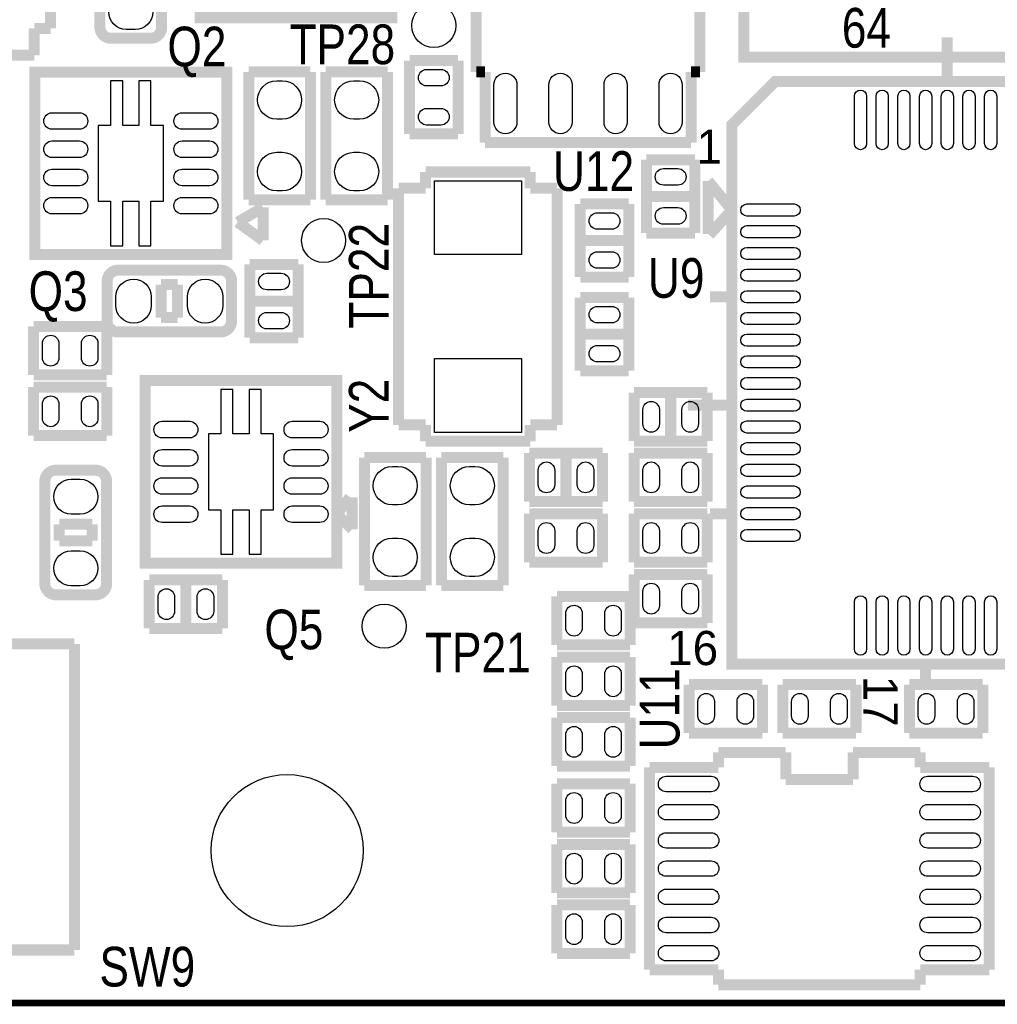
# Model space of a CAD drawing. Extents: x -1 to 181, y -28 to 74.
# Tile 3 of 20: x 34 to 57, y 14 to 37. Entities that reach past the tile are written whole.
import ezdxf
from ezdxf.enums import TextEntityAlignment as Align

# ---------------------------------------------------------------- set-up
doc = ezdxf.new("R2010")
doc.units = 0
doc.layers.add('DXF_TOP', color=7, linetype='CONTINUOUS')

msp = doc.modelspace()

# ---------------------------------------------------------------- linework, layer by layer
at = {"layer": 'DXF_TOP'}
for points, const_width in [([(50.70602, 55.84698), (70.07098, 55.84698), (70.70598, 55.84698), (70.70598, 36.48202), (70.70598, 35.84702), (51.34102, 35.84702), (50.70602, 35.84702), (50.70602, 55.84698), (51.562, 54.991)], 0.254), ([(44.5389, 35.5092), (44.5389, 39.6748)], 0.254), ([(34.72561, 38.9255), (34.72561, 36.5125)], 0.254), ([(49.6951, 36.897818), (49.6951, 35.5092)], 0.254), ([(34.349944, 36.5125), (34.349944, 35.891978)], 0.254), ([(34.72561, 36.5125), (34.349944, 36.5125)], 0.254), ([(55.39994, 35.291014), (55.39994, 36.307014)], 0.254), ([(34.349944, 35.891978), (28.896056, 35.891978)], 0.254), ([(43.0022, 35.768788), (44.1198, 35.768788)], 0.254), ([(43.0022, 34.081212), (43.0022, 35.768788)], 0.254), ([(44.1198, 35.768788), (44.1198, 34.081212)], 0.254), ([(39.2938, 35.5092), (40.7162, 35.5092)], 0.254), ([(39.2938, 32.5628), (39.2938, 35.5092)], 0.254), ([(40.7162, 35.5092), (40.7162, 32.5628)], 0.254), ([(41.0718, 35.5092), (42.4942, 35.5092)], 0.254), ([(41.0718, 32.5628), (41.0718, 35.5092)], 0.254), ([(42.4942, 35.5092), (42.4942, 32.5628)], 0.254), ([(44.7421, 35.5092), (44.5389, 35.5092)], 0.254), ([(44.7421, 33.880806), (44.7421, 35.5092)], 0.254), ([(49.4919, 35.5092), (49.4919, 33.880806)], 0.254), ([(49.6951, 35.5092), (49.4919, 35.5092)], 0.254), ([(44.1198, 34.081212), (43.0022, 34.081212)], 0.254), ([(49.4919, 33.880806), (44.7421, 33.880806)], 0.254), ([(48.4632, 33.482788), (49.5808, 33.482788)], 0.254), ([(48.4632, 31.795212), (48.4632, 33.482788)], 0.254), ([(49.5808, 33.482788), (49.5808, 31.795212)], 0.254), ([(43.3705, 33.20161), (45.7835, 33.20161)], 0.254), ([(43.3705, 32.825944), (43.3705, 33.20161)], 0.254), ([(45.7835, 33.20161), (45.7835, 32.825944)], 0.254), ([(42.749978, 32.825944), (43.3705, 32.825944)], 0.254), ([(42.749978, 27.372056), (42.749978, 32.825944)], 0.254), ([(45.7835, 32.825944), (46.404022, 32.825944)], 0.254), ([(46.404022, 32.825944), (46.404022, 27.372056)], 0.254), ([(50.433986, 32.325056), (49.8856, 32.9946)], 0.254), ([(49.8856, 32.9946), (49.8856, 31.7754)], 0.254), ([(40.7162, 32.5628), (39.2938, 32.5628)], 0.254), ([(42.4942, 32.5628), (41.0718, 32.5628)], 0.254), ([(48.4632, 32.639), (49.5808, 32.639)], 0.254), ([(39.624, 32.385), (39.041324, 32.044894)], 0.254), ([(39.624, 31.623), (39.624, 32.385)], 0.254), ([(46.9392, 32.466788), (48.0568, 32.466788)], 0.254), ([(46.9392, 30.779212), (46.9392, 32.466788)], 0.254), ([(48.0568, 32.466788), (48.0568, 30.779212)], 0.254), ([(49.911, 31.75), (50.433986, 32.325056)], 0.254), ([(39.041324, 32.044894), (39.624, 31.623)], 0.254), ([(49.5808, 31.795212), (48.4632, 31.795212)], 0.254), ([(46.9392, 31.623), (48.0568, 31.623)], 0.254), ([(39.3192, 31.069788), (40.4368, 31.069788)], 0.254), ([(39.3192, 29.382212), (39.3192, 31.069788)], 0.254), ([(40.4368, 31.069788), (40.4368, 29.382212)], 0.254), ([(48.0568, 30.779212), (46.9392, 30.779212)], 0.254), ([(37.2745, 30.607), (37.6555, 30.607)], 0.254), ([(37.2745, 29.845), (37.2745, 30.607)], 0.254), ([(37.6555, 30.607), (37.6555, 29.845)], 0.254), ([(46.9392, 30.307788), (48.0568, 30.307788)], 0.254), ([(46.9392, 28.620212), (46.9392, 30.307788)], 0.254), ([(48.0568, 30.307788), (48.0568, 28.620212)], 0.254), ([(50.433986, 30.32506), (49.925986, 30.32506)], 0.254), ([(39.3192, 30.226), (40.4368, 30.226)], 0.254), ([(37.6555, 29.845), (37.2745, 29.845)], 0.254), ([(34.335212, 28.5242), (34.335212, 29.6418)], 0.254), ([(34.335212, 29.6418), (36.022788, 29.6418)], 0.254), ([(36.022788, 29.6418), (36.022788, 28.5242)], 0.254), ([(40.4368, 29.382212), (39.3192, 29.382212)], 0.254), ([(48.0568, 29.464), (46.9392, 29.464)], 0.254), ([(36.022788, 28.5242), (34.335212, 28.5242)], 0.254), ([(48.0568, 28.620212), (46.9392, 28.620212)], 0.254), ([(34.335212, 28.2448), (36.022788, 28.2448)], 0.254), ([(34.335212, 27.1272), (34.335212, 28.2448)], 0.254), ([(36.022788, 28.2448), (36.022788, 27.1272)], 0.254), ([(48.178212, 27.0002), (48.178212, 28.1178)], 0.254), ([(48.178212, 28.1178), (49.865788, 28.1178)], 0.254), ([(49.022, 28.1178), (49.022, 27.0002)], 0.254), ([(49.865788, 28.1178), (49.865788, 27.0002)], 0.254), ([(50.433986, 27.824938), (49.417986, 27.824938)], 0.254), ([(43.3705, 27.372056), (42.749978, 27.372056)], 0.254), ([(43.3705, 26.99639), (43.3705, 27.372056)], 0.254), ([(45.7835, 27.372056), (45.7835, 26.99639)], 0.254), ([(46.404022, 27.372056), (45.7835, 27.372056)], 0.254), ([(36.022788, 27.1272), (34.335212, 27.1272)], 0.254), ([(45.7835, 26.99639), (43.3705, 26.99639)], 0.254), ([(49.865788, 27.0002), (48.178212, 27.0002)], 0.254), ([(45.765212, 26.7208), (47.452788, 26.7208)], 0.254), ([(45.765212, 25.6032), (45.765212, 26.7208)], 0.254), ([(46.609, 25.6032), (46.609, 26.7208)], 0.254), ([(47.452788, 26.7208), (47.452788, 25.6032)], 0.254), ([(48.178212, 26.7208), (49.865788, 26.7208)], 0.254), ([(48.178212, 25.6032), (48.178212, 26.7208)], 0.254), ([(49.865788, 26.7208), (49.865788, 25.6032)], 0.254), ([(41.9608, 26.6192), (43.3832, 26.6192)], 0.254), ([(41.9608, 23.6728), (41.9608, 26.6192)], 0.254), ([(43.3832, 26.6192), (43.3832, 23.6728)], 0.254), ([(43.7388, 26.6192), (45.1612, 26.6192)], 0.254), ([(43.7388, 23.6728), (43.7388, 26.6192)], 0.254), ([(45.1612, 26.6192), (45.1612, 23.6728)], 0.254), ([(41.6306, 25.7048), (41.327324, 25.313894)], 0.254), ([(41.6814, 24.9682), (41.6814, 25.7048)], 0.254), ([(47.452788, 25.6032), (45.765212, 25.6032)], 0.254), ([(49.865788, 25.6032), (48.178212, 25.6032)], 0.254), ([(41.327324, 25.313894), (41.6814, 24.9682)], 0.254), ([(45.765212, 25.3238), (47.452788, 25.3238)], 0.254), ([(45.765212, 24.2062), (45.765212, 25.3238)], 0.254), ([(47.452788, 25.3238), (47.452788, 24.2062)], 0.254), ([(48.178212, 25.3238), (49.865788, 25.3238)], 0.254), ([(48.178212, 24.2062), (48.178212, 25.3238)], 0.254), ([(49.865788, 25.3238), (49.865788, 24.2062)], 0.254), ([(50.433986, 25.32507), (49.925986, 25.32507)], 0.254), ([(34.925, 25.0825), (35.687, 25.0825)], 0.254), ([(34.925, 24.7015), (34.925, 25.0825)], 0.254), ([(35.687, 25.0825), (35.687, 24.7015)], 0.254), ([(35.687, 24.7015), (34.925, 24.7015)], 0.254), ([(47.452788, 24.2062), (45.765212, 24.2062)], 0.254), ([(49.865788, 24.2062), (48.178212, 24.2062)], 0.254), ([(37.002212, 23.7998), (38.689788, 23.7998)], 0.254), ([(37.002212, 22.6822), (37.002212, 23.7998)], 0.254), ([(37.846, 22.6822), (37.846, 23.7998)], 0.254), ([(38.689788, 23.7998), (38.689788, 22.6822)], 0.254), ([(48.178212, 23.9268), (49.865788, 23.9268)], 0.254), ([(48.178212, 22.8092), (48.178212, 23.9268)], 0.254), ([(49.865788, 23.9268), (49.865788, 22.8092)], 0.254), ([(43.3832, 23.6728), (41.9608, 23.6728)], 0.254), ([(45.1612, 23.6728), (43.7388, 23.6728)], 0.254), ([(46.400212, 23.4188), (48.087788, 23.4188)], 0.254), ([(46.400212, 22.3012), (46.400212, 23.4188)], 0.254), ([(48.087788, 23.4188), (48.087788, 22.3012)], 0.254), ([(49.865788, 22.8092), (48.178212, 22.8092)], 0.254), ([(38.689788, 22.6822), (37.002212, 22.6822)], 0.254), ([(33.6042, 22.323044), (35.277044, 22.323044)], 0.254), ([(35.277044, 22.323044), (35.277044, 15.268956)], 0.254), ([(48.087788, 22.3012), (46.400212, 22.3012)], 0.254), ([(46.400212, 20.9042), (46.400212, 22.0218)], 0.254), ([(46.400212, 22.0218), (48.087788, 22.0218)], 0.254), ([(48.087788, 22.0218), (48.087788, 20.9042)], 0.254), ([(54.900068, 21.858986), (54.900068, 21.463)], 0.254), ([(49.448212, 21.3868), (51.135788, 21.3868)], 0.254), ([(49.448212, 20.2692), (49.448212, 21.3868)], 0.254), ([(51.135788, 21.3868), (51.135788, 20.2692)], 0.254), ([(51.607212, 21.3868), (53.294788, 21.3868)], 0.254), ([(51.607212, 20.2692), (51.607212, 21.3868)], 0.254), ([(53.294788, 21.3868), (53.294788, 20.2692)], 0.254), ([(54.528212, 21.3868), (56.215788, 21.3868)], 0.254), ([(54.528212, 20.2692), (54.528212, 21.3868)], 0.254), ([(56.215788, 21.3868), (56.215788, 20.2692)], 0.254), ([(48.087788, 20.9042), (46.400212, 20.9042)], 0.254), ([(46.400212, 20.6248), (48.087788, 20.6248)], 0.254), ([(46.400212, 19.5072), (46.400212, 20.6248)], 0.254), ([(48.087788, 20.6248), (48.087788, 19.5072)], 0.254), ([(51.135788, 20.2692), (49.448212, 20.2692)], 0.254), ([(53.294788, 20.2692), (51.607212, 20.2692)], 0.254), ([(56.215788, 20.2692), (54.528212, 20.2692)], 0.254), ([(50.124106, 19.821906), (51.675284, 19.821906)], 0.254), ([(50.124106, 19.475958), (50.124106, 19.821906)], 0.254), ([(51.675284, 19.821906), (51.675284, 19.201384)], 0.254), ([(53.226716, 19.821906), (54.777894, 19.821906)], 0.254), ([(53.226716, 19.201384), (53.226716, 19.821906)], 0.254), ([(54.777894, 19.821906), (54.777894, 19.475958)], 0.254), ([(48.087788, 19.5072), (46.400212, 19.5072)], 0.254), ([(48.534828, 14.814042), (48.534828, 19.475958)], 0.254), ([(48.534828, 19.475958), (50.124106, 19.475958)], 0.254), ([(54.777894, 19.475958), (56.367172, 19.475958)], 0.254), ([(56.367172, 19.475958), (56.367172, 14.814042)], 0.254), ([(51.675284, 19.201384), (53.226716, 19.201384)], 0.254), ([(46.400212, 19.1008), (48.087788, 19.1008)], 0.254), ([(46.400212, 17.9832), (46.400212, 19.1008)], 0.254), ([(48.087788, 19.1008), (48.087788, 17.9832)], 0.254), ([(48.087788, 17.9832), (46.400212, 17.9832)], 0.254), ([(46.400212, 17.7038), (48.087788, 17.7038)], 0.254), ([(46.400212, 16.5862), (46.400212, 17.7038)], 0.254), ([(48.087788, 17.7038), (48.087788, 16.5862)], 0.254), ([(48.087788, 16.5862), (46.400212, 16.5862)], 0.254), ([(46.400212, 16.3068), (48.087788, 16.3068)], 0.254), ([(46.400212, 15.1892), (46.400212, 16.3068)], 0.254), ([(48.087788, 16.3068), (48.087788, 15.1892)], 0.254), ([(35.277044, 15.268956), (33.6042, 15.268956)], 0.254), ([(48.087788, 15.1892), (46.400212, 15.1892)], 0.254), ([(50.124106, 14.814042), (48.534828, 14.814042)], 0.254), ([(50.124106, 14.468094), (50.124106, 14.814042)], 0.254), ([(54.777894, 14.814042), (54.777894, 14.468094)], 0.254), ([(56.367172, 14.814042), (54.777894, 14.814042)], 0.254), ([(54.777894, 14.468094), (50.124106, 14.468094)], 0.254), ([(13.4366, 14.0462), (86.233, 14.0462)], 0.1524)]:
    msp.add_lwpolyline(points, dxfattribs=dict(at, const_width=const_width))
at = {"layer": 'DXF_TOP', "const_width": 0.254}
for points in [[(42.597324, 36.75888), (42.597324, 40.71112), (42.597324, 40.96512), (38.428676, 40.96512), (38.174676, 40.96512), (38.174676, 37.01288), (38.174676, 36.75888)], [(38.787324, 31.29788), (38.787324, 35.25012), (38.787324, 35.50412), (34.618676, 35.50412), (34.364676, 35.50412), (34.364676, 31.55188), (34.364676, 31.29788)], [(63.866014, 35.291014), (63.866014, 22.858984), (63.866014, 21.858986), (51.433984, 21.858986), (50.433986, 21.858986), (50.433986, 33.291018), (50.433986, 34.291016), (51.433984, 35.291014)], [(41.327324, 24.18588), (41.327324, 28.13812), (41.327324, 28.39212), (37.158676, 28.39212), (36.904676, 28.39212), (36.904676, 24.43988), (36.904676, 24.18588)]]:
    msp.add_lwpolyline(points, close=True, dxfattribs=at)
for points in [[(37.0332, 39.1541), (36.1188, 39.1541, 0.414214), (35.8648, 38.9001), (35.8648, 36.5379, 0.414214), (36.1188, 36.2839), (37.0332, 36.2839, 0.414214), (37.2872, 36.5379), (37.2872, 38.9001, 0.414214), (37.0332, 39.1541)], [(36.0299, 30.6832), (36.0299, 29.7688, 0.414214), (36.2839, 29.5148), (38.6461, 29.5148, 0.414214), (38.9001, 29.7688), (38.9001, 30.6832, 0.414214), (38.6461, 30.9372), (36.2839, 30.9372, 0.414214), (36.0299, 30.6832)], [(35.7632, 26.3271), (34.8488, 26.3271, 0.414214), (34.5948, 26.0731), (34.5948, 23.7109, 0.414214), (34.8488, 23.4569), (35.7632, 23.4569, 0.414214), (36.0172, 23.7109), (36.0172, 26.0731, 0.414214), (35.7632, 26.3271)]]:
    msp.add_lwpolyline(points, format="xyb", close=True, dxfattribs=at)
at = {"layer": 'DXF_TOP'}
for points in [[(36.4744, 37.2999), (36.6776, 37.2999, -1), (36.6776, 36.4871), (36.4744, 36.4871, -1)], [(43.3959, 35.565588), (43.7261, 35.565588, -1), (43.7261, 35.184588), (43.3959, 35.184588, -1)], [(44.9453, 34.350706), (44.9453, 35.214306, -1), (45.4787, 35.214306), (45.4787, 34.350706, -1)], [(46.2153, 34.350706), (46.2153, 35.214306, -1), (46.7487, 35.214306), (46.7487, 34.350706, -1)], [(47.4853, 34.350706), (47.4853, 35.214306, -1), (48.0187, 35.214306), (48.0187, 34.350706, -1)], [(48.7553, 34.350706), (48.7553, 35.214306, -1), (49.2887, 35.214306), (49.2887, 34.350706, -1)], [(39.9415, 35.306), (40.0685, 35.306, -1), (40.0685, 34.417), (39.9415, 34.417, -1)], [(41.8465, 34.417), (41.7195, 34.417, -1), (41.7195, 35.306), (41.8465, 35.306, -1)], [(53.539644, 34.948114), (53.539644, 33.855914, -1), (53.260244, 33.855914), (53.260244, 34.948114, -1)], [(54.03977, 34.948114), (54.03977, 33.855914, -1), (53.76037, 33.855914), (53.76037, 34.948114, -1)], [(54.539642, 34.948114), (54.539642, 33.855914, -1), (54.260242, 33.855914), (54.260242, 34.948114, -1)], [(55.039768, 34.948114), (55.039768, 33.855914, -1), (54.760368, 33.855914), (54.760368, 34.948114, -1)], [(55.53964, 34.948114), (55.53964, 33.855914, -1), (55.26024, 33.855914), (55.26024, 34.948114, -1)], [(56.039766, 34.948114), (56.039766, 33.855914, -1), (55.760366, 33.855914), (55.760366, 34.948114, -1)], [(56.539638, 34.948114), (56.539638, 33.855914, -1), (56.260238, 33.855914), (56.260238, 34.948114, -1)], [(34.758376, 34.566606), (35.393376, 34.566606, -1), (35.393376, 34.185606), (34.758376, 34.185606, -1)], [(37.758624, 34.566606), (38.393624, 34.566606, -1), (38.393624, 34.185606), (37.758624, 34.185606, -1)], [(43.3959, 34.665412), (43.7261, 34.665412, -1), (43.7261, 34.284412), (43.3959, 34.284412, -1)], [(34.758376, 33.91662), (35.393376, 33.91662, -1), (35.393376, 33.53562), (34.758376, 33.53562, -1)], [(37.758624, 33.91662), (38.393624, 33.91662, -1), (38.393624, 33.53562), (37.758624, 33.53562, -1)], [(39.9415, 33.655), (40.0685, 33.655, -1), (40.0685, 32.766), (39.9415, 32.766, -1)], [(41.8465, 32.766), (41.7195, 32.766, -1), (41.7195, 33.655), (41.8465, 33.655, -1)], [(34.758376, 33.26638), (35.393376, 33.26638, -1), (35.393376, 32.88538), (34.758376, 32.88538, -1)], [(37.758624, 33.26638), (38.393624, 33.26638, -1), (38.393624, 32.88538), (37.758624, 32.88538, -1)], [(49.1871, 32.898588), (48.8569, 32.898588, -1), (48.8569, 33.279588), (49.1871, 33.279588, -1)], [(34.758376, 32.616394), (35.393376, 32.616394, -1), (35.393376, 32.235394), (34.758376, 32.235394, -1)], [(37.758624, 32.616394), (38.393624, 32.616394, -1), (38.393624, 32.235394), (37.758624, 32.235394, -1)], [(51.869086, 32.185356), (50.776886, 32.185356, -1), (50.776886, 32.464756), (51.869086, 32.464756, -1)], [(47.6631, 31.882588), (47.3329, 31.882588, -1), (47.3329, 32.263588), (47.6631, 32.263588, -1)], [(49.1871, 31.998412), (48.8569, 31.998412, -1), (48.8569, 32.379412), (49.1871, 32.379412, -1)], [(51.869086, 31.68523), (50.776886, 31.68523, -1), (50.776886, 31.96463), (51.869086, 31.96463, -1)], [(47.6631, 30.982412), (47.3329, 30.982412, -1), (47.3329, 31.363412), (47.6631, 31.363412, -1)], [(51.869086, 31.185358), (50.776886, 31.185358, -1), (50.776886, 31.464758), (51.869086, 31.464758, -1)], [(40.0431, 30.485588), (39.7129, 30.485588, -1), (39.7129, 30.866588), (40.0431, 30.866588, -1)], [(51.869086, 30.685232), (50.776886, 30.685232, -1), (50.776886, 30.964632), (51.869086, 30.964632, -1)], [(36.2331, 30.1244), (36.2331, 30.3276, -1), (37.0459, 30.3276), (37.0459, 30.1244, -1)], [(37.8841, 30.1244), (37.8841, 30.3276, -1), (38.6969, 30.3276), (38.6969, 30.1244, -1)], [(51.869086, 30.18536), (50.776886, 30.18536, -1), (50.776886, 30.46476), (51.869086, 30.46476, -1)], [(40.0431, 29.585412), (39.7129, 29.585412, -1), (39.7129, 29.966412), (40.0431, 29.966412, -1)], [(47.3329, 30.104588), (47.6631, 30.104588, -1), (47.6631, 29.723588), (47.3329, 29.723588, -1)], [(51.869086, 29.685234), (50.776886, 29.685234, -1), (50.776886, 29.964634), (51.869086, 29.964634, -1)], [(34.538412, 28.9179), (34.538412, 29.2481, -1), (34.919412, 29.2481), (34.919412, 28.9179, -1)], [(35.438588, 28.9179), (35.438588, 29.2481, -1), (35.819588, 29.2481), (35.819588, 28.9179, -1)], [(51.869086, 29.185362), (50.776886, 29.185362, -1), (50.776886, 29.464762), (51.869086, 29.464762, -1)], [(47.3329, 29.204412), (47.6631, 29.204412, -1), (47.6631, 28.823412), (47.3329, 28.823412, -1)], [(51.869086, 28.685236), (50.776886, 28.685236, -1), (50.776886, 28.964636), (51.869086, 28.964636, -1)], [(51.869086, 28.185364), (50.776886, 28.185364, -1), (50.776886, 28.464764), (51.869086, 28.464764, -1)], [(34.919412, 27.8511), (34.919412, 27.5209, -1), (34.538412, 27.5209), (34.538412, 27.8511, -1)], [(35.819588, 27.8511), (35.819588, 27.5209, -1), (35.438588, 27.5209), (35.438588, 27.8511, -1)], [(51.869086, 27.685238), (50.776886, 27.685238, -1), (50.776886, 27.964638), (51.869086, 27.964638, -1)], [(48.381412, 27.3939), (48.381412, 27.7241, -1), (48.762412, 27.7241), (48.762412, 27.3939, -1)], [(49.281588, 27.3939), (49.281588, 27.7241, -1), (49.662588, 27.7241), (49.662588, 27.3939, -1)], [(51.869086, 27.185366), (50.776886, 27.185366, -1), (50.776886, 27.464766), (51.869086, 27.464766, -1)], [(37.298376, 27.454606), (37.933376, 27.454606, -1), (37.933376, 27.073606), (37.298376, 27.073606, -1)], [(40.298624, 27.454606), (40.933624, 27.454606, -1), (40.933624, 27.073606), (40.298624, 27.073606, -1)], [(37.298376, 26.80462), (37.933376, 26.80462, -1), (37.933376, 26.42362), (37.298376, 26.42362, -1)], [(40.298624, 26.80462), (40.933624, 26.80462, -1), (40.933624, 26.42362), (40.298624, 26.42362, -1)], [(51.869086, 26.68524), (50.776886, 26.68524, -1), (50.776886, 26.96464), (51.869086, 26.96464, -1)], [(42.6085, 26.416), (42.7355, 26.416, -1), (42.7355, 25.527), (42.6085, 25.527, -1)], [(44.5135, 25.527), (44.3865, 25.527, -1), (44.3865, 26.416), (44.5135, 26.416, -1)], [(46.349412, 26.3271), (46.349412, 25.9969, -1), (45.968412, 25.9969), (45.968412, 26.3271, -1)], [(47.249588, 26.3271), (47.249588, 25.9969, -1), (46.868588, 25.9969), (46.868588, 26.3271, -1)], [(48.762412, 26.3271), (48.762412, 25.9969, -1), (48.381412, 25.9969), (48.381412, 26.3271, -1)], [(49.662588, 26.3271), (49.662588, 25.9969, -1), (49.281588, 25.9969), (49.281588, 26.3271, -1)], [(51.869086, 26.185368), (50.776886, 26.185368, -1), (50.776886, 26.464768), (51.869086, 26.464768, -1)], [(35.2044, 26.1239), (35.4076, 26.1239, -1), (35.4076, 25.3111), (35.2044, 25.3111, -1)], [(37.298376, 26.15438), (37.933376, 26.15438, -1), (37.933376, 25.77338), (37.298376, 25.77338, -1)], [(40.298624, 26.15438), (40.933624, 26.15438, -1), (40.933624, 25.77338), (40.298624, 25.77338, -1)], [(51.869086, 25.685242), (50.776886, 25.685242, -1), (50.776886, 25.964642), (51.869086, 25.964642, -1)], [(37.298376, 25.504394), (37.933376, 25.504394, -1), (37.933376, 25.123394), (37.298376, 25.123394, -1)], [(40.298624, 25.504394), (40.933624, 25.504394, -1), (40.933624, 25.123394), (40.298624, 25.123394, -1)], [(51.869086, 25.18537), (50.776886, 25.18537, -1), (50.776886, 25.46477), (51.869086, 25.46477, -1)], [(45.968412, 24.5999), (45.968412, 24.9301, -1), (46.349412, 24.9301), (46.349412, 24.5999, -1)], [(46.868588, 24.5999), (46.868588, 24.9301, -1), (47.249588, 24.9301), (47.249588, 24.5999, -1)], [(48.762412, 24.9301), (48.762412, 24.5999, -1), (48.381412, 24.5999), (48.381412, 24.9301, -1)], [(49.662588, 24.9301), (49.662588, 24.5999, -1), (49.281588, 24.5999), (49.281588, 24.9301, -1)], [(42.6085, 24.765), (42.7355, 24.765, -1), (42.7355, 23.876), (42.6085, 23.876, -1)], [(44.5135, 23.876), (44.3865, 23.876, -1), (44.3865, 24.765), (44.5135, 24.765, -1)], [(51.869086, 24.685244), (50.776886, 24.685244, -1), (50.776886, 24.964644), (51.869086, 24.964644, -1)], [(35.2044, 24.4729), (35.4076, 24.4729, -1), (35.4076, 23.6601), (35.2044, 23.6601, -1)], [(48.762412, 23.5331), (48.762412, 23.2029, -1), (48.381412, 23.2029), (48.381412, 23.5331, -1)], [(49.662588, 23.5331), (49.662588, 23.2029, -1), (49.281588, 23.2029), (49.281588, 23.5331, -1)], [(37.586412, 23.4061), (37.586412, 23.0759, -1), (37.205412, 23.0759), (37.205412, 23.4061, -1)], [(38.486588, 23.4061), (38.486588, 23.0759, -1), (38.105588, 23.0759), (38.105588, 23.4061, -1)], [(53.539644, 23.294086), (53.539644, 22.201886, -1), (53.260244, 22.201886), (53.260244, 23.294086, -1)], [(54.03977, 23.294086), (54.03977, 22.201886, -1), (53.76037, 22.201886), (53.76037, 23.294086, -1)], [(54.539642, 23.294086), (54.539642, 22.201886, -1), (54.260242, 22.201886), (54.260242, 23.294086, -1)], [(55.039768, 23.294086), (55.039768, 22.201886, -1), (54.760368, 22.201886), (54.760368, 23.294086, -1)], [(55.53964, 23.294086), (55.53964, 22.201886, -1), (55.26024, 22.201886), (55.26024, 23.294086, -1)], [(56.039766, 23.294086), (56.039766, 22.201886, -1), (55.760366, 22.201886), (55.760366, 23.294086, -1)], [(56.539638, 23.294086), (56.539638, 22.201886, -1), (56.260238, 22.201886), (56.260238, 23.294086, -1)], [(46.984412, 23.0251), (46.984412, 22.6949, -1), (46.603412, 22.6949), (46.603412, 23.0251, -1)], [(47.884588, 23.0251), (47.884588, 22.6949, -1), (47.503588, 22.6949), (47.503588, 23.0251, -1)], [(46.603412, 21.2979), (46.603412, 21.6281, -1), (46.984412, 21.6281), (46.984412, 21.2979, -1)], [(47.503588, 21.2979), (47.503588, 21.6281, -1), (47.884588, 21.6281), (47.884588, 21.2979, -1)], [(50.032412, 20.9931), (50.032412, 20.6629, -1), (49.651412, 20.6629), (49.651412, 20.9931, -1)], [(50.932588, 20.9931), (50.932588, 20.6629, -1), (50.551588, 20.6629), (50.551588, 20.9931, -1)], [(52.191412, 20.9931), (52.191412, 20.6629, -1), (51.810412, 20.6629), (51.810412, 20.9931, -1)], [(53.091588, 20.9931), (53.091588, 20.6629, -1), (52.710588, 20.6629), (52.710588, 20.9931, -1)], [(54.731412, 20.6629), (54.731412, 20.9931, -1), (55.112412, 20.9931), (55.112412, 20.6629, -1)], [(55.631588, 20.6629), (55.631588, 20.9931, -1), (56.012588, 20.9931), (56.012588, 20.6629, -1)], [(46.984412, 20.2311), (46.984412, 19.9009, -1), (46.603412, 19.9009), (46.603412, 20.2311, -1)], [(47.884588, 20.2311), (47.884588, 19.9009, -1), (47.503588, 19.9009), (47.503588, 20.2311, -1)], [(49.957228, 18.917158), (48.915828, 18.917158, -1), (48.915828, 19.272758), (49.957228, 19.272758, -1)], [(55.986172, 18.917158), (54.944772, 18.917158, -1), (54.944772, 19.272758), (55.986172, 19.272758, -1)], [(46.603412, 18.3769), (46.603412, 18.7071, -1), (46.984412, 18.7071), (46.984412, 18.3769, -1)], [(47.503588, 18.3769), (47.503588, 18.7071, -1), (47.884588, 18.7071), (47.884588, 18.3769, -1)], [(49.957228, 18.267172), (48.915828, 18.267172, -1), (48.915828, 18.622772), (49.957228, 18.622772, -1)], [(55.986172, 18.267172), (54.944772, 18.267172, -1), (54.944772, 18.622772), (55.986172, 18.622772, -1)], [(49.957228, 17.617186), (48.915828, 17.617186, -1), (48.915828, 17.972786), (49.957228, 17.972786, -1)], [(55.986172, 17.617186), (54.944772, 17.617186, -1), (54.944772, 17.972786), (55.986172, 17.972786, -1)], [(46.603412, 16.9799), (46.603412, 17.3101, -1), (46.984412, 17.3101), (46.984412, 16.9799, -1)], [(47.503588, 16.9799), (47.503588, 17.3101, -1), (47.884588, 17.3101), (47.884588, 16.9799, -1)], [(49.957228, 16.9672), (48.915828, 16.9672, -1), (48.915828, 17.3228), (49.957228, 17.3228, -1)], [(55.986172, 16.9672), (54.944772, 16.9672, -1), (54.944772, 17.3228), (55.986172, 17.3228, -1)], [(49.957228, 16.317214), (48.915828, 16.317214, -1), (48.915828, 16.672814), (49.957228, 16.672814, -1)], [(55.986172, 16.317214), (54.944772, 16.317214, -1), (54.944772, 16.672814), (55.986172, 16.672814, -1)], [(46.984412, 15.9131), (46.984412, 15.5829, -1), (46.603412, 15.5829), (46.603412, 15.9131, -1)], [(47.884588, 15.9131), (47.884588, 15.5829, -1), (47.503588, 15.5829), (47.503588, 15.9131, -1)], [(49.957228, 15.667228), (48.915828, 15.667228, -1), (48.915828, 16.022828), (49.957228, 16.022828, -1)], [(55.986172, 15.667228), (54.944772, 15.667228, -1), (54.944772, 16.022828), (55.986172, 16.022828, -1)], [(49.957228, 15.017242), (48.915828, 15.017242, -1), (48.915828, 15.372842), (49.957228, 15.372842, -1)], [(55.986172, 15.017242), (54.944772, 15.017242, -1), (54.944772, 15.372842), (55.986172, 15.372842, -1)]]:
    msp.add_lwpolyline(points, format="xyb", close=True, dxfattribs=at)
for points in [[(37.041074, 31.50108), (37.041074, 32.52597), (37.326062, 32.52597), (37.326062, 34.27603), (37.041074, 34.27603), (37.041074, 35.30092), (36.760912, 35.30092), (36.760912, 34.27603), (36.391088, 34.27603), (36.391088, 35.30092), (36.110926, 35.30092), (36.110926, 34.27603), (35.825938, 34.27603), (35.825938, 32.52597), (36.110926, 32.52597), (36.110926, 31.50108), (36.391088, 31.50108), (36.391088, 32.52597), (36.760912, 32.52597), (36.760912, 31.50108)], [(45.5803, 31.29661), (43.5737, 31.29661), (43.5737, 32.99841), (45.5803, 32.99841)], [(45.5803, 27.19959), (43.5737, 27.19959), (43.5737, 28.90139), (45.5803, 28.90139)], [(39.581074, 24.38908), (39.581074, 25.41397), (39.866062, 25.41397), (39.866062, 27.16403), (39.581074, 27.16403), (39.581074, 28.18892), (39.300912, 28.18892), (39.300912, 27.16403), (38.931088, 27.16403), (38.931088, 28.18892), (38.650926, 28.18892), (38.650926, 27.16403), (38.365938, 27.16403), (38.365938, 25.41397), (38.650926, 25.41397), (38.650926, 24.38908), (38.931088, 24.38908), (38.931088, 25.41397), (39.300912, 25.41397), (39.300912, 24.38908)]]:
    msp.add_lwpolyline(points, close=True, dxfattribs=at)
for centre, radius in [((43.561, 36.576), 0.508), ((41.021, 31.623), 0.508), ((42.418, 22.733), 0.508), ((40.18026, 17.561306), 1.7526)]:
    msp.add_circle(centre, radius, dxfattribs=at)

# ---------------------------------------------------------------- texts
at = {"layer": 'DXF_TOP', "width": 0.833333}
msp.add_text('64', height=0.9144, dxfattribs=at).set_placement((54.102, 36.068), align=Align.RIGHT)
for s, p in [('Q2', (38.1, 35.6362)), ('TP28', (41.4528, 35.687)), ('U12', (47.244, 32.766)), ('U9', (49.149, 30.3022)), ('Q3', (34.8996, 29.9974)), ('Q5', (40.3352, 22.1996)), ('TP21', (44.577, 21.6662)), ('SW9', (36.957, 14.4272))]:
    msp.add_text(s, height=0.9144, dxfattribs=at).set_placement(p, align=Align.CENTER)
at = {"layer": 'DXF_TOP'}
for s, p in [('1', (49.911, 33.392618)), ('16', (49.53, 21.835618))]:
    msp.add_text(s, height=0.7874, dxfattribs=at).set_placement(p, align=Align.CENTER)
at = {"layer": 'DXF_TOP', "width": 0.833333}
for s, p in [('TP22', (42.5196, 30.8102)), ('Y2', (42.5196, 27.813)), ('U11', (49.2252, 20.828))]:
    msp.add_text(s, height=0.9144, rotation=90, dxfattribs=at).set_placement(p, align=Align.CENTER)
at = {"layer": 'DXF_TOP'}
msp.add_text('17', height=0.7874, rotation=270, dxfattribs=at).set_placement((53.467, 21.59))

doc.saveas('drawing.dxf')
